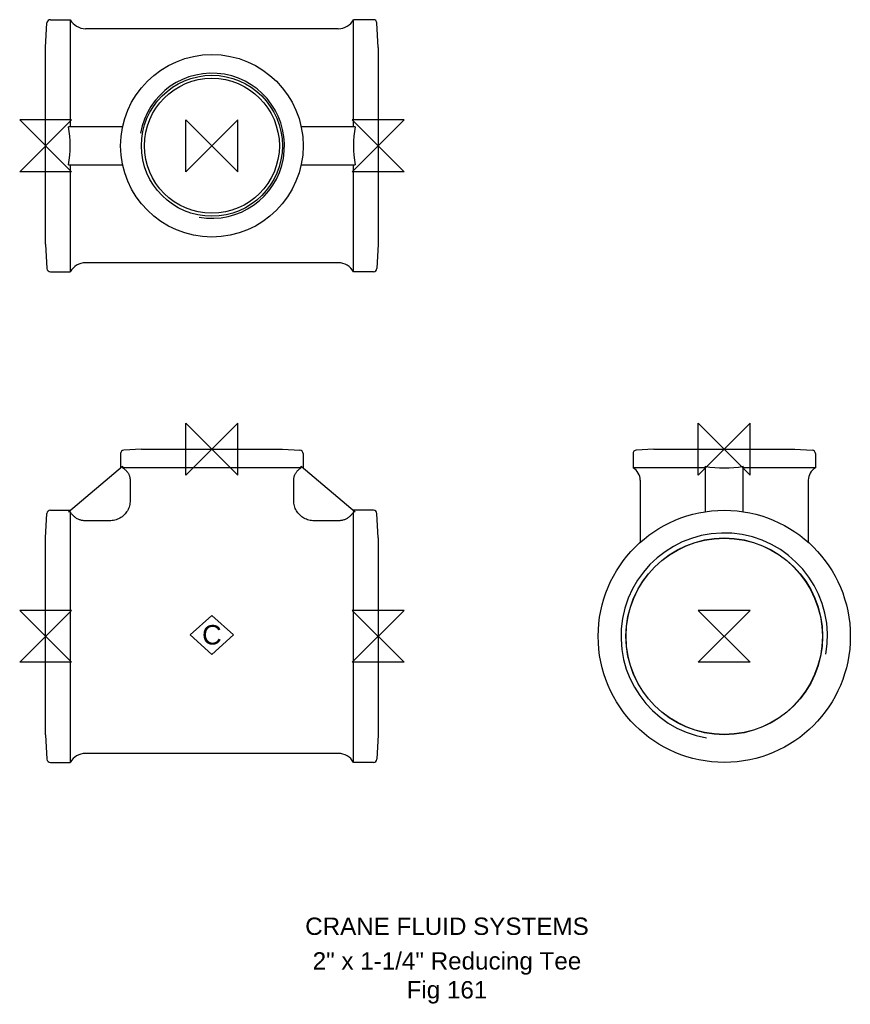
# Model space of a CAD drawing. Extents: x -8 to 232, y -106 to 178.
import ezdxf

# ---------------------------------------------------------------- set-up
doc = ezdxf.new("R2010")
doc.units = 0
doc.header["$MEASUREMENT"] = 0
doc.layers.get('0').update_dxf_attribs({"linetype": 'CONTINUOUS'})
for name, color, linetype in [('DETAIL', 2, 'CONTINUOUS'), ('ORIGIN', 6, 'CONTINUOUS'), ('SYMBOL', 3, 'CONTINUOUS')]:
    doc.layers.add(name, color=color, linetype=linetype)
doc.layers.add('TEXT', color=7, linetype='CONTINUOUS', lineweight=13)
doc.styles.add('fastrack', font='ARIAL.TTF')

# ---------------------------------------------------------------- blocks, each defined once
blk = doc.blocks.new('C Symbol')
at = {"layer": 'SYMBOL'}
for p, q in [((-10, 0), (0, 9)), ((0, 9), (10, 0)), ((0, -9), (-10, 0)), ((10, 0), (0, -9))]:
    blk.add_line(p, q, dxfattribs=at)
at = {"layer": 'SYMBOL', "insert": (0, 0), "char_height": 9, "attachment_point": 5, "style": 'fastrack'}
blk.add_mtext('C', dxfattribs=at)
blk = doc.blocks.new('ZPO')
at = {"layer": 'ORIGIN'}
for p, q in [((-20, 20), (20, -20)), ((20, 20), (-20, -20)), ((-20, -20), (-20, 20)), ((20, -20), (20, 20))]:
    blk.add_line(p, q, dxfattribs=at)

msp = doc.modelspace()

# ---------------------------------------------------------------- linework, layer by layer
at = {"layer": 'DETAIL'}
for p, q in [((0, 170.03), (0.37, 177.08)), ((1.37, 178.03), (7.1, 178.03)), ((7.1, 178.03), (7.1, 147.13)), ((88.9, 147.13), (88.9, 178.03)), ((94.63, 178.03), (88.9, 178.03)), ((96, 170.03), (95.63, 177.08)), ((84.51, 175.43), (11.49, 175.43)), ((0, 113.23), (0, 170.03)), ((96, 170.03), (96, 113.23)), ((22.23, 147.13), (6.6, 147.13)), ((89.4, 147.13), (73.77, 147.13)), ((6.6, 136.13), (22.23, 136.13)), ((7.1, 136.13), (7.1, 105.23)), ((73.77, 136.13), (89.4, 136.13)), ((88.9, 105.23), (88.9, 136.13)), ((0, 113.23), (0.37, 106.18)), ((96, 113.23), (95.63, 106.18)), ((1.37, 105.23), (7.1, 105.23)), ((84.51, 107.83), (11.49, 107.83)), ((94.63, 105.23), (88.9, 105.23)), ((21.65, 52.74), (21.65, 48.6)), ((27.65, 54), (22.6, 53.74)), ((27.65, 54), (68.35, 54)), ((68.35, 54), (73.4, 53.74)), ((74.35, 52.74), (74.35, 48.6)), ((169.6, 52.74), (169.6, 48.6)), ((175.6, 54), (170.54, 53.74)), ((175.6, 54), (216.3, 54)), ((216.3, 54), (221.35, 53.74)), ((222.3, 52.74), (222.3, 48.6)), ((6.6, 35.98), (22.23, 49.09)), ((22.23, 49.09), (22.23, 48.6)), ((73.77, 48.6), (22.23, 48.6)), ((73.77, 49.09), (89.4, 35.98)), ((73.77, 48.6), (73.77, 49.09)), ((190.45, 48.6), (169.6, 48.6)), ((190.45, 49.09), (190.45, 35.98)), ((201.45, 35.98), (201.45, 49.09)), ((222.3, 48.6), (201.45, 48.6)), ((24.38, 45.08), (24.38, 39.2)), ((71.62, 39.2), (71.62, 45.08)), ((171.7, 45.08), (171.7, 27.15)), ((220.2, 45.08), (220.2, 27.15)), ((0, 28.4), (0.37, 35.45)), ((1.37, 36.4), (7.1, 36.4)), ((7.1, 35.98), (6.6, 35.98)), ((7.1, 35.98), (7.1, -36.4)), ((94.63, 36.4), (88.9, 36.4)), ((89.4, 35.98), (88.9, 35.98)), ((88.9, -36.4), (88.9, 35.98)), ((96, 28.4), (95.63, 35.45)), ((18.45, 33.35), (11.49, 33.35)), ((84.51, 33.35), (77.55, 33.35)), ((0, -28.4), (0, 28.4)), ((96, 28.4), (96, -28.4)), ((0, -28.4), (0.37, -35.45)), ((96, -28.4), (95.63, -35.45)), ((84.51, -33.8), (11.49, -33.8)), ((1.37, -36.4), (7.1, -36.4)), ((94.63, -36.4), (88.9, -36.4))]:
    msp.add_line(p, q, dxfattribs=at)
at = {"layer": 'DETAIL', "flags": 128}
for points in [[(22.23, 48.6), (22.39, 48.51), (22.55, 48.41), (22.7, 48.31), (22.85, 48.2), (22.99, 48.08), (23.12, 47.97), (23.24, 47.85), (23.36, 47.72), (23.48, 47.58), (23.59, 47.44), (23.7, 47.29), (23.8, 47.13), (23.89, 46.97), (23.98, 46.81), (24.05, 46.65), (24.12, 46.49), (24.18, 46.33), (24.23, 46.15), (24.28, 45.98), (24.32, 45.8), (24.35, 45.61), (24.37, 45.43), (24.38, 45.25), (24.38, 45.08)], [(71.62, 45.08), (71.62, 45.25), (71.63, 45.43), (71.65, 45.61), (71.68, 45.8), (71.72, 45.98), (71.77, 46.15), (71.82, 46.33), (71.88, 46.49), (71.95, 46.65), (72.02, 46.81), (72.11, 46.97), (72.2, 47.13), (72.3, 47.29), (72.41, 47.44), (72.52, 47.58), (72.64, 47.72), (72.76, 47.85), (72.88, 47.97), (73.01, 48.08), (73.15, 48.2), (73.3, 48.31), (73.45, 48.41), (73.61, 48.51), (73.77, 48.6)], [(24.38, 39.2), (24.37, 38.82), (24.33, 38.43), (24.27, 38.05), (24.18, 37.68), (24.07, 37.31), (23.94, 36.94), (23.78, 36.59), (23.59, 36.25), (23.39, 35.92), (23.16, 35.61), (22.92, 35.32), (22.65, 35.04), (22.36, 34.77), (22.06, 34.53), (21.75, 34.31), (21.42, 34.11), (21.07, 33.94), (20.72, 33.78), (20.35, 33.65), (19.98, 33.54), (19.61, 33.46), (19.22, 33.4), (18.84, 33.36), (18.45, 33.35)], [(77.55, 33.35), (77.16, 33.36), (76.78, 33.4), (76.39, 33.46), (76.02, 33.54), (75.65, 33.65), (75.28, 33.78), (74.93, 33.94), (74.58, 34.11), (74.25, 34.31), (73.94, 34.53), (73.64, 34.77), (73.35, 35.04), (73.08, 35.32), (72.84, 35.61), (72.61, 35.92), (72.41, 36.25), (72.22, 36.59), (72.06, 36.94), (71.93, 37.31), (71.82, 37.68), (71.73, 38.05), (71.67, 38.43), (71.63, 38.82), (71.62, 39.2)], [(11.49, 33.35), (11.27, 33.35), (11.05, 33.37), (10.83, 33.39), (10.6, 33.43), (10.38, 33.48), (10.15, 33.53), (9.94, 33.6), (9.73, 33.67), (9.53, 33.75), (9.34, 33.84), (9.14, 33.94), (8.94, 34.06), (8.75, 34.18), (8.56, 34.31), (8.38, 34.45), (8.21, 34.59), (8.05, 34.74), (7.9, 34.89), (7.75, 35.05), (7.6, 35.22), (7.47, 35.4), (7.34, 35.59), (7.21, 35.78), (7.1, 35.98)], [(88.9, 35.98), (88.79, 35.78), (88.66, 35.59), (88.53, 35.4), (88.4, 35.22), (88.25, 35.05), (88.1, 34.89), (87.95, 34.74), (87.79, 34.59), (87.62, 34.45), (87.44, 34.31), (87.25, 34.18), (87.06, 34.06), (86.86, 33.94), (86.66, 33.84), (86.47, 33.75), (86.27, 33.67), (86.06, 33.6), (85.85, 33.53), (85.62, 33.48), (85.4, 33.43), (85.17, 33.39), (84.95, 33.37), (84.73, 33.35), (84.51, 33.35)]]:
    msp.add_lwpolyline(points, dxfattribs=at)
at = {"layer": 'DETAIL'}
for centre, radius in [((48, 141.63), 26.35), ((48, 141.63), 20.35), ((48, 141.63), 19.48), ((195.95, 0), 36.4), ((195.95, 0), 28.4), ((195.95, 0), 28.33)]:
    msp.add_circle(centre, radius, dxfattribs=at)
for centre, radius, start, end in [((1.37, 177.03), 1, 90, 177), ((11.49, 180.43), 5, 208.6854, 270), ((84.51, 180.43), 5, 270, 331.3146), ((94.63, 177.03), 1, 3, 90), ((48, 141.63), 20.95, 260, 170), ((1.37, 106.23), 1, 183, 270), ((11.49, 102.83), 5, 90, 151.3146), ((84.51, 102.83), 5, 28.6854, 90), ((94.63, 106.23), 1, 270, 357), ((22.65, 52.74), 1, 93, 180), ((73.35, 52.74), 1, 0, 87), ((170.6, 52.74), 1, 93, 180), ((221.3, 52.74), 1, 0, 87), ((167.7, 45.08), 4, 0, 61.6406), ((224.2, 45.08), 4, 118.3594, 180), ((1.37, 35.4), 1, 90, 177), ((94.63, 35.4), 1, 3, 90), ((195.95, 0), 29.81, 350, 260), ((11.49, -38.8), 5, 90, 151.3146), ((84.51, -38.8), 5, 28.6854, 90), ((1.37, -35.4), 1, 183, 270), ((94.63, -35.4), 1, 270, 357)]:
    msp.add_arc(centre, radius, start, end, dxfattribs=at)
for centre, major_axis, start_param, end_param in [((-36.31, 141.63), (43.41, 0), 6.131505, 6.434865), ((132.31, 141.63), (-43.41, 0), 6.131505, 6.434865), ((195.95, 70.69), (-26.35, 0), 1.360522, 1.781071)]:
    msp.add_ellipse(centre, major_axis=major_axis, ratio=0.838488, start_param=start_param, end_param=end_param, dxfattribs=at)

# ---------------------------------------------------------------- block references
at = {"xscale": 0.625, "yscale": 0.625, "zscale": 0.625}
msp.add_blockref('C Symbol', (48, 0.4), dxfattribs=at)
at = {"layer": 'ORIGIN', "xscale": 0.375, "yscale": 0.375, "zscale": 0.375, "rotation": 90}
for p in [(0, 141.63), (96, 141.63), (0, 0), (96, 0), (195.95, 0)]:
    msp.add_blockref('ZPO', p, dxfattribs=at)
at = {"layer": 'ORIGIN', "xscale": 0.375, "yscale": 0.375, "zscale": 0.375}
for p in [(48, 141.63), (48, 54), (195.95, 54)]:
    msp.add_blockref('ZPO', p, dxfattribs=at)

# ---------------------------------------------------------------- texts
at = {"layer": 'TEXT', "char_height": 5, "attachment_point": 2, "style": 'fastrack'}
for s, insert in [('CRANE FLUID SYSTEMS', (115.88, -81.21)), ('\\A1;2" x 1-1/4" Reducing Tee\\PFig 161', (115.88, -91.21))]:
    msp.add_mtext(s, dxfattribs=dict(at, insert=insert))

doc.saveas('drawing.dxf')
